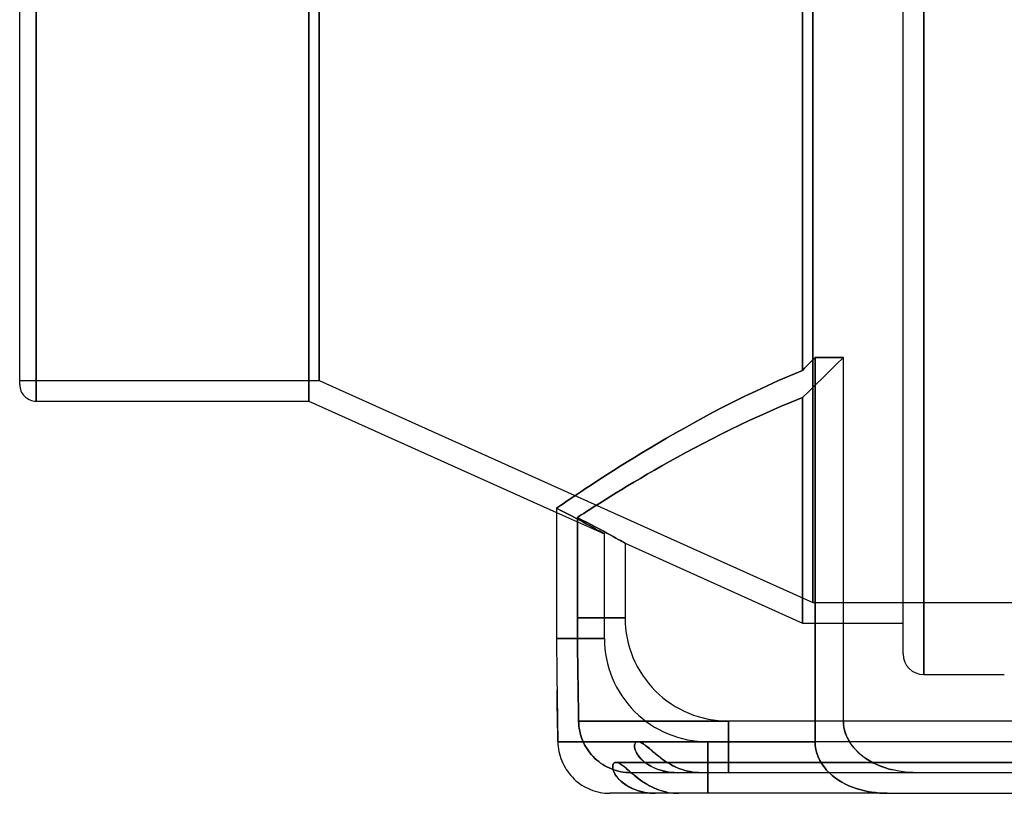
# Model space of a CAD drawing. Header units: millimetres. Extents: x -148 to 148, y -112 to 100.
# Tile 1 of 7: x -148 to -52, y -112 to -37. Entities that reach past the tile are written whole.
import ezdxf

# ---------------------------------------------------------------- set-up
doc = ezdxf.new("R2010")
doc.units = ezdxf.units.MM
doc.layers.add('HIDDEN', color=7, linetype='Continuous')
doc.layers.add('THICK', color=7, linetype='Continuous')

msp = doc.modelspace()

# ---------------------------------------------------------------- linework, layer by layer
at = {"layer": 'HIDDEN'}
for p, q in [((-71.7, -70.526), (-71.7, 95)), ((-70.7, 93), (-70.7, -93)), ((-70.7, -93), (-70.7, 93)), ((-119.5, -73.5), (-119.5, 73.5)), ((-118.5, 71.5), (-118.5, -71.5)), ((-118.5, -71.5), (-118.5, 71.5)), ((-145.9, -73.5), (-145.9, 0)), ((-59.95, 0), (-59.95, -100)), ((-70.681, -69.49), (-70.886, -69.698)), ((-70.477, -69.282), (-70.681, -69.49)), ((-67.731, -69.282), (-70.477, -69.282)), ((-70.477, -69.282), (-70.477, -106.5)), ((-68.401, -69.937), (-67.731, -69.282)), ((-67.731, -69.282), (-68.401, -69.937)), ((-71.7, -70.526), (-72.865, -71.014)), ((-71.498, -70.321), (-71.7, -70.526)), ((-71.295, -70.114), (-71.498, -70.321)), ((-71.091, -69.906), (-71.295, -70.114)), ((-70.886, -69.698), (-71.091, -69.906)), ((-69.068, -70.589), (-68.401, -69.937)), ((-68.401, -69.937), (-69.068, -70.589)), ((-147.5, -71.5), (-118.5, -71.5)), ((-118.5, -71.5), (-70.7, -93)), ((-74.006, -71.511), (-75.123, -72.016)), ((-72.865, -71.014), (-74.006, -71.511)), ((-70.392, -71.885), (-69.732, -71.239)), ((-69.732, -71.239), (-70.392, -71.885)), ((-69.732, -71.239), (-69.068, -70.589)), ((-69.068, -70.589), (-69.732, -71.239)), ((-75.123, -72.016), (-76.215, -72.526)), ((-71.048, -72.528), (-70.392, -71.885)), ((-70.392, -71.885), (-71.048, -72.528)), ((-77.283, -73.04), (-78.325, -73.556)), ((-76.215, -72.526), (-77.283, -73.04)), ((-72.778, -73.602), (-71.7, -73.167)), ((-71.7, -73.167), (-72.778, -73.602)), ((-71.7, -73.167), (-71.048, -72.528)), ((-71.048, -72.528), (-71.7, -73.167)), ((-71.7, -95), (-71.7, -73.167)), ((-71.7, -73.167), (-71.7, -95)), ((-79.34, -74.072), (-80.33, -74.588)), ((-78.325, -73.556), (-79.34, -74.072)), ((-74.836, -74.478), (-73.824, -74.04)), ((-73.824, -74.04), (-74.836, -74.478)), ((-73.824, -74.04), (-72.778, -73.602)), ((-72.778, -73.602), (-73.824, -74.04)), ((-81.292, -75.102), (-82.227, -75.611)), ((-80.33, -74.588), (-81.292, -75.102)), ((-76.779, -75.357), (-75.817, -74.915)), ((-75.817, -74.915), (-76.779, -75.357)), ((-75.817, -74.915), (-74.836, -74.478)), ((-74.836, -74.478), (-75.817, -74.915)), ((-83.135, -76.116), (-84.014, -76.614)), ((-82.227, -75.611), (-83.135, -76.116)), ((-79.566, -76.704), (-78.656, -76.253)), ((-78.656, -76.253), (-79.566, -76.704)), ((-78.656, -76.253), (-77.726, -75.804)), ((-77.726, -75.804), (-78.656, -76.253)), ((-77.726, -75.804), (-76.779, -75.357)), ((-76.779, -75.357), (-77.726, -75.804)), ((-84.865, -77.104), (-85.686, -77.585)), ((-84.014, -76.614), (-84.865, -77.104)), ((-81.327, -77.605), (-80.457, -77.155)), ((-80.457, -77.155), (-81.327, -77.605)), ((-80.457, -77.155), (-79.566, -76.704)), ((-79.566, -76.704), (-80.457, -77.155)), ((-86.478, -78.056), (-87.241, -78.515)), ((-85.686, -77.585), (-86.478, -78.056)), ((-82.998, -78.495), (-82.174, -78.052)), ((-82.174, -78.052), (-82.998, -78.495)), ((-82.174, -78.052), (-81.327, -77.605)), ((-81.327, -77.605), (-82.174, -78.052)), ((-87.973, -78.963), (-88.675, -79.397)), ((-87.241, -78.515), (-87.973, -78.963)), ((-84.571, -79.362), (-83.797, -78.932)), ((-83.797, -78.932), (-84.571, -79.362)), ((-83.797, -78.932), (-82.998, -78.495)), ((-82.998, -78.495), (-83.797, -78.932)), ((-89.346, -79.816), (-89.986, -80.221)), ((-88.675, -79.397), (-89.346, -79.816)), ((-86.038, -80.195), (-85.318, -79.783)), ((-85.318, -79.783), (-86.038, -80.195)), ((-85.318, -79.783), (-84.571, -79.362)), ((-84.571, -79.362), (-85.318, -79.783)), ((-91.171, -80.98), (-91.714, -81.333)), ((-90.594, -80.609), (-91.171, -80.98)), ((-89.986, -80.221), (-90.594, -80.609)), ((-88.025, -81.361), (-87.392, -80.985)), ((-87.392, -80.985), (-88.025, -81.361)), ((-87.392, -80.985), (-86.73, -80.596)), ((-86.73, -80.596), (-87.392, -80.985)), ((-86.73, -80.596), (-86.038, -80.195)), ((-86.038, -80.195), (-86.73, -80.596)), ((-92.705, -81.984), (-93.15, -82.279)), ((-92.226, -81.668), (-92.705, -81.984)), ((-91.714, -81.333), (-92.226, -81.668)), ((-89.199, -82.069), (-88.627, -81.723)), ((-88.627, -81.723), (-89.199, -82.069)), ((-88.627, -81.723), (-88.025, -81.361)), ((-88.025, -81.361), (-88.627, -81.723)), ((-93.941, -82.808), (-94.286, -83.041)), ((-93.562, -82.554), (-93.941, -82.808)), ((-93.15, -82.279), (-93.562, -82.554)), ((-90.722, -83.009), (-90.246, -82.713)), ((-90.246, -82.713), (-90.722, -83.009)), ((-90.246, -82.713), (-89.738, -82.4)), ((-89.738, -82.4), (-90.246, -82.713)), ((-89.738, -82.4), (-89.199, -82.069)), ((-89.199, -82.069), (-89.738, -82.4)), ((-95.328, -83.75), (-95.503, -83.87)), ((-95.503, -83.87), (-95.026, -84.118)), ((-95.026, -84.118), (-95.503, -83.87)), ((-95.118, -83.607), (-95.328, -83.75)), ((-94.875, -83.441), (-95.118, -83.607)), ((-94.597, -83.252), (-94.875, -83.441)), ((-94.286, -83.041), (-94.597, -83.252)), ((-92.291, -84.001), (-91.949, -83.783)), ((-91.949, -83.783), (-92.291, -84.001)), ((-91.949, -83.783), (-91.573, -83.544)), ((-91.573, -83.544), (-91.949, -83.783)), ((-91.573, -83.544), (-91.164, -83.286)), ((-91.164, -83.286), (-91.573, -83.544)), ((-91.164, -83.286), (-90.722, -83.009)), ((-90.722, -83.009), (-91.164, -83.286)), ((-95.503, -84.294), (-90.875, -86.375)), ((-95.026, -84.118), (-94.567, -84.358)), ((-94.567, -84.358), (-95.026, -84.118)), ((-94.567, -84.358), (-94.13, -84.59)), ((-94.13, -84.59), (-94.567, -84.358)), ((-94.13, -84.59), (-93.718, -84.81)), ((-93.718, -84.81), (-94.13, -84.59)), ((-93.718, -84.81), (-93.332, -85.017)), ((-93.332, -85.017), (-93.718, -84.81)), ((-93.496, -84.778), (-93.322, -84.665)), ((-93.322, -84.665), (-93.496, -84.778)), ((-93.019, -85.025), (-93.496, -84.778)), ((-93.496, -84.778), (-93.019, -85.025)), ((-93.496, -84.778), (-93.496, -94.5)), ((-93.496, -94.5), (-93.496, -84.778)), ((-93.322, -84.665), (-93.115, -84.531)), ((-93.115, -84.531), (-93.322, -84.665)), ((-93.115, -84.531), (-92.874, -84.376)), ((-92.874, -84.376), (-93.115, -84.531)), ((-92.874, -84.376), (-92.6, -84.199)), ((-92.6, -84.199), (-92.874, -84.376)), ((-92.6, -84.199), (-92.291, -84.001)), ((-92.291, -84.001), (-92.6, -84.199)), ((-93.332, -85.017), (-92.975, -85.211)), ((-92.975, -85.211), (-93.332, -85.017)), ((-92.561, -85.265), (-93.019, -85.025)), ((-93.019, -85.025), (-92.561, -85.265)), ((-92.975, -85.211), (-92.643, -85.391)), ((-92.643, -85.391), (-92.975, -85.211)), ((-92.643, -85.391), (-92.329, -85.564)), ((-92.329, -85.564), (-92.643, -85.391)), ((-92.125, -85.495), (-92.561, -85.265)), ((-92.561, -85.265), (-92.125, -85.495)), ((-92.329, -85.564), (-92.036, -85.725)), ((-92.036, -85.725), (-92.329, -85.564)), ((-91.714, -85.714), (-92.125, -85.495)), ((-92.125, -85.495), (-91.714, -85.714)), ((-92.036, -85.725), (-91.771, -85.873)), ((-91.771, -85.873), (-92.036, -85.725)), ((-91.329, -85.921), (-91.714, -85.714)), ((-91.714, -85.714), (-91.329, -85.921)), ((-91.771, -85.873), (-91.535, -86.004)), ((-91.535, -86.004), (-91.771, -85.873)), ((-91.535, -86.004), (-91.333, -86.117)), ((-91.333, -86.117), (-91.535, -86.004)), ((-91.333, -86.117), (-91.167, -86.211)), ((-91.167, -86.211), (-91.333, -86.117)), ((-90.973, -86.114), (-91.329, -85.921)), ((-91.329, -85.921), (-90.973, -86.114)), ((-91.167, -86.211), (-91.038, -86.283)), ((-91.038, -86.283), (-91.167, -86.211)), ((-91.038, -86.283), (-90.946, -86.335)), ((-90.946, -86.335), (-91.038, -86.283)), ((-90.641, -86.294), (-90.973, -86.114)), ((-90.973, -86.114), (-90.641, -86.294)), ((-90.946, -86.335), (-90.893, -86.365)), ((-90.893, -86.365), (-90.946, -86.335)), ((-90.893, -86.365), (-90.875, -86.375)), ((-90.875, -86.375), (-90.893, -86.365)), ((-90.875, -96.5), (-90.875, -86.375)), ((-90.327, -86.466), (-90.641, -86.294)), ((-90.641, -86.294), (-90.327, -86.466)), ((-90.034, -86.627), (-90.327, -86.466)), ((-90.327, -86.466), (-90.034, -86.627)), ((-89.769, -86.774), (-90.034, -86.627)), ((-90.034, -86.627), (-89.769, -86.774)), ((-89.534, -86.905), (-89.769, -86.774)), ((-89.769, -86.774), (-89.534, -86.905)), ((-89.332, -87.018), (-89.534, -86.905)), ((-89.534, -86.905), (-89.332, -87.018)), ((-89.166, -87.111), (-89.332, -87.018)), ((-89.332, -87.018), (-89.166, -87.111)), ((-89.037, -87.183), (-89.166, -87.111)), ((-89.166, -87.111), (-89.037, -87.183)), ((-88.946, -87.235), (-89.037, -87.183)), ((-89.037, -87.183), (-88.946, -87.235)), ((-88.893, -87.265), (-88.946, -87.235)), ((-88.946, -87.235), (-88.893, -87.265)), ((-88.875, -87.275), (-88.893, -87.265)), ((-88.893, -87.265), (-88.875, -87.275)), ((-88.875, -87.275), (-71.7, -95)), ((-88.875, -87.275), (-88.875, -94.5)), ((-70.7, -93), (65.875, -93)), ((-93.496, -94.5), (-88.875, -94.5)), ((-93.496, -94.5), (-93.495, -95.215)), ((-88.875, -94.5), (-93.496, -94.5)), ((-93.495, -95.217), (-93.496, -94.5)), ((-93.495, -95.215), (-93.492, -95.928)), ((-93.492, -95.934), (-93.495, -95.217)), ((-71.7, -95), (-67.731, -95)), ((-93.492, -95.928), (-93.487, -96.643)), ((-93.487, -96.649), (-93.492, -95.934)), ((-95.503, -96.5), (-90.875, -96.5)), ((-90.875, -96.5), (-95.503, -96.5)), ((-93.487, -96.643), (-93.481, -97.354)), ((-93.481, -97.359), (-93.487, -96.649)), ((-93.481, -97.354), (-93.473, -98.061)), ((-93.473, -98.066), (-93.481, -97.359)), ((-93.473, -98.061), (-93.464, -98.768)), ((-93.464, -98.773), (-93.473, -98.066)), ((-93.464, -98.768), (-93.454, -99.479)), ((-93.454, -99.483), (-93.464, -98.773)), ((-93.454, -99.479), (-93.443, -100.19)), ((-93.443, -100.194), (-93.454, -99.483)), ((-93.443, -100.19), (-93.431, -100.902)), ((-93.431, -100.905), (-93.443, -100.194)), ((-93.431, -100.902), (-93.418, -101.615)), ((-93.418, -101.618), (-93.431, -100.905)), ((-93.418, -101.615), (-93.406, -102.331)), ((-93.406, -102.333), (-93.418, -101.618)), ((-93.406, -102.331), (-93.394, -103.05)), ((-93.394, -103.051), (-93.406, -102.333)), ((-93.394, -103.05), (-93.382, -103.773)), ((-93.382, -103.773), (-93.394, -103.051)), ((-93.382, -103.773), (-93.371, -104.5)), ((-93.371, -104.5), (-93.382, -103.773)), ((-93.371, -104.5), (-93.363, -104.737)), ((-67.731, -104.5), (-93.371, -104.5)), ((-93.371, -104.5), (-78.875, -104.5)), ((-93.363, -104.737), (-93.371, -104.5)), ((-93.363, -104.737), (-93.343, -104.973)), ((-93.343, -104.973), (-93.363, -104.737)), ((-78.875, -104.5), (-78.875, -109.5)), ((-78.875, -109.5), (-78.875, -104.5)), ((-67.731, -104.5), (-78.875, -104.5)), ((-67.731, -104.5), (-67.71, -104.889)), ((-93.343, -104.973), (-93.312, -105.208)), ((-93.312, -105.208), (-93.343, -104.973)), ((-93.312, -105.208), (-93.271, -105.442)), ((-93.27, -105.442), (-93.312, -105.208)), ((-93.271, -105.442), (-93.218, -105.674)), ((-93.218, -105.674), (-93.27, -105.442)), ((-93.218, -105.674), (-93.155, -105.903)), ((-93.155, -105.904), (-93.218, -105.674)), ((-67.71, -104.889), (-67.644, -105.288)), ((-67.644, -105.288), (-67.535, -105.681)), ((-67.535, -105.681), (-67.389, -106.051)), ((-95.382, -106.5), (-70.477, -106.5)), ((-93.155, -105.903), (-93.081, -106.13)), ((-93.08, -106.131), (-93.155, -105.904)), ((-93.081, -106.13), (-92.996, -106.353)), ((-92.996, -106.354), (-93.08, -106.131)), ((-92.996, -106.353), (-92.901, -106.572)), ((-92.9, -106.573), (-92.996, -106.354)), ((-92.901, -106.572), (-92.795, -106.786)), ((-92.795, -106.787), (-92.9, -106.573)), ((-92.795, -106.786), (-92.68, -106.995)), ((-92.68, -106.996), (-92.795, -106.787)), ((-87.953, -106.845), (-87.936, -106.752)), ((-87.934, -106.744), (-87.952, -106.833)), ((-87.936, -106.752), (-87.907, -106.674)), ((-87.904, -106.669), (-87.934, -106.744)), ((-87.907, -106.674), (-87.867, -106.61)), ((-87.865, -106.608), (-87.904, -106.669)), ((-87.867, -106.61), (-87.817, -106.561)), ((-87.816, -106.56), (-87.865, -106.608)), ((-87.817, -106.561), (-87.759, -106.527)), ((-87.759, -106.527), (-87.816, -106.56)), ((-87.759, -106.527), (-87.693, -106.506)), ((-87.695, -106.507), (-87.759, -106.527)), ((-87.625, -106.5), (-87.695, -106.507)), ((-87.693, -106.506), (-87.621, -106.5)), ((-67.151, -106.5), (-87.625, -106.5)), ((-87.547, -106.507), (-87.622, -106.5)), ((-87.621, -106.5), (-87.543, -106.507)), ((-87.466, -106.526), (-87.547, -106.507)), ((-87.543, -106.507), (-87.459, -106.528)), ((-87.38, -106.557), (-87.466, -106.526)), ((-87.459, -106.528), (-87.369, -106.561)), ((-87.289, -106.599), (-87.38, -106.557)), ((-87.369, -106.561), (-87.275, -106.607)), ((-87.193, -106.653), (-87.289, -106.599)), ((-87.275, -106.607), (-87.176, -106.664)), ((-87.093, -106.717), (-87.193, -106.653)), ((-87.176, -106.664), (-87.072, -106.731)), ((-86.988, -106.79), (-87.093, -106.717)), ((-87.072, -106.731), (-86.963, -106.809)), ((-86.879, -106.873), (-86.988, -106.79)), ((-80.875, -106.5), (-80.875, -111.5)), ((-80.875, -111.5), (-80.875, -106.5)), ((80.875, -106.5), (-80.875, -106.5)), ((-70.459, -106.868), (-70.477, -106.5)), ((-67.389, -106.051), (-67.215, -106.392)), ((-67.215, -106.392), (-67.002, -106.729)), ((-66.999, -106.734), (-66.751, -107.059)), ((-92.68, -106.995), (-92.555, -107.198)), ((-92.555, -107.199), (-92.68, -106.996)), ((-92.555, -107.198), (-92.421, -107.395)), ((-92.42, -107.397), (-92.555, -107.199)), ((-92.421, -107.395), (-92.277, -107.586)), ((-92.276, -107.588), (-92.42, -107.397)), ((-92.277, -107.586), (-92.125, -107.77)), ((-92.123, -107.772), (-92.276, -107.588)), ((-87.952, -106.833), (-87.958, -106.933)), ((-87.958, -106.933), (-87.95, -107.046)), ((-87.957, -106.951), (-87.953, -106.845)), ((-87.946, -107.069), (-87.957, -106.951)), ((-87.95, -107.046), (-87.927, -107.169)), ((-87.919, -107.198), (-87.946, -107.069)), ((-87.927, -107.169), (-87.889, -107.3)), ((-87.875, -107.337), (-87.919, -107.198)), ((-87.889, -107.3), (-87.835, -107.437)), ((-87.814, -107.482), (-87.875, -107.337)), ((-87.835, -107.437), (-87.765, -107.581)), ((-87.736, -107.632), (-87.814, -107.482)), ((-87.765, -107.581), (-87.679, -107.726)), ((-87.64, -107.784), (-87.736, -107.632)), ((-87.679, -107.726), (-87.579, -107.87)), ((-86.963, -106.809), (-86.85, -106.895)), ((-86.764, -106.964), (-86.879, -106.873)), ((-86.85, -106.895), (-86.733, -106.99)), ((-86.645, -107.063), (-86.764, -106.964)), ((-86.733, -106.99), (-86.61, -107.092)), ((-86.52, -107.169), (-86.645, -107.063)), ((-86.61, -107.092), (-86.482, -107.201)), ((-86.389, -107.282), (-86.52, -107.169)), ((-86.482, -107.201), (-86.348, -107.316)), ((-86.252, -107.4), (-86.389, -107.282)), ((-86.348, -107.316), (-86.209, -107.436)), ((-86.107, -107.524), (-86.252, -107.4)), ((-86.209, -107.436), (-86.065, -107.56)), ((-85.956, -107.652), (-86.107, -107.524)), ((-86.065, -107.56), (-85.913, -107.687)), ((-85.796, -107.783), (-85.956, -107.652)), ((-85.913, -107.687), (-85.755, -107.817)), ((-70.4, -107.248), (-70.459, -106.868)), ((-70.303, -107.623), (-70.4, -107.248)), ((-70.171, -107.981), (-70.303, -107.623)), ((-66.751, -107.059), (-66.477, -107.363)), ((-66.477, -107.363), (-66.187, -107.638)), ((-66.187, -107.638), (-65.892, -107.883)), ((-92.125, -107.77), (-91.963, -107.947)), ((-91.962, -107.948), (-92.123, -107.772)), ((-91.963, -107.947), (-91.794, -108.116)), ((-91.793, -108.116), (-91.962, -107.948)), ((-91.794, -108.116), (-91.617, -108.276)), ((-91.616, -108.276), (-91.793, -108.116)), ((-91.617, -108.276), (-91.432, -108.428)), ((-91.432, -108.428), (-91.616, -108.276)), ((-91.432, -108.428), (-91.241, -108.57)), ((-91.241, -108.57), (-91.432, -108.428)), ((-91.241, -108.57), (-91.044, -108.704)), ((-91.043, -108.704), (-91.241, -108.57)), ((-90.038, -108.697), (-90.06, -108.769)), ((-90.008, -108.636), (-90.038, -108.697)), ((-89.969, -108.587), (-90.008, -108.636)), ((-89.924, -108.548), (-89.969, -108.587)), ((-89.872, -108.521), (-89.924, -108.548)), ((-89.815, -108.505), (-89.872, -108.521)), ((-89.753, -108.5), (-89.815, -108.505)), ((-89.755, -108.5), (-41.146, -108.5)), ((-41.146, -108.5), (-89.755, -108.5)), ((-89.633, -108.516), (-89.704, -108.503)), ((-89.557, -108.54), (-89.633, -108.516)), ((-89.477, -108.574), (-89.557, -108.54)), ((-89.393, -108.617), (-89.477, -108.574)), ((-89.304, -108.67), (-89.393, -108.617)), ((-89.212, -108.732), (-89.304, -108.67)), ((-87.528, -107.936), (-87.64, -107.784)), ((-87.579, -107.87), (-87.465, -108.013)), ((-87.403, -108.084), (-87.528, -107.936)), ((-87.465, -108.013), (-87.339, -108.153)), ((-87.264, -108.228), (-87.403, -108.084)), ((-87.339, -108.153), (-87.201, -108.289)), ((-87.113, -108.368), (-87.264, -108.228)), ((-87.201, -108.289), (-87.049, -108.422)), ((-86.949, -108.502), (-87.113, -108.368)), ((-87.049, -108.422), (-86.885, -108.55)), ((-86.772, -108.632), (-86.949, -108.502)), ((-86.885, -108.55), (-86.709, -108.674)), ((-86.582, -108.756), (-86.772, -108.632)), ((-86.709, -108.674), (-86.521, -108.793)), ((-85.63, -107.917), (-85.796, -107.783)), ((-85.755, -107.817), (-85.589, -107.949)), ((-85.458, -108.05), (-85.63, -107.917)), ((-85.589, -107.949), (-85.415, -108.083)), ((-85.279, -108.183), (-85.458, -108.05)), ((-85.415, -108.083), (-85.234, -108.216)), ((-85.093, -108.314), (-85.279, -108.183)), ((-85.234, -108.216), (-85.047, -108.346)), ((-84.9, -108.443), (-85.093, -108.314)), ((-85.047, -108.346), (-84.854, -108.473)), ((-84.699, -108.569), (-84.9, -108.443)), ((-84.854, -108.473), (-84.655, -108.595)), ((-84.49, -108.691), (-84.699, -108.569)), ((-84.655, -108.595), (-84.45, -108.713)), ((-84.273, -108.807), (-84.49, -108.691)), ((-70.015, -108.309), (-70.171, -107.981)), ((-69.827, -108.632), (-70.015, -108.309)), ((-69.605, -108.946), (-69.827, -108.632)), ((-65.892, -107.883), (-65.573, -108.114)), ((-65.573, -108.114), (-65.231, -108.332)), ((-65.231, -108.332), (-64.871, -108.531)), ((-64.871, -108.531), (-64.502, -108.71)), ((-91.044, -108.704), (-90.84, -108.828)), ((-90.839, -108.828), (-91.043, -108.704)), ((-90.84, -108.828), (-90.63, -108.942)), ((-90.629, -108.943), (-90.839, -108.828)), ((-90.63, -108.942), (-90.415, -109.047)), ((-90.414, -109.047), (-90.629, -108.943)), ((-90.415, -109.047), (-90.196, -109.141)), ((-90.195, -109.141), (-90.414, -109.047)), ((-90.196, -109.141), (-89.972, -109.224)), ((-89.972, -109.224), (-90.195, -109.141)), ((-90.072, -108.851), (-90.075, -108.942)), ((-90.075, -108.942), (-90.066, -109.042)), ((-90.06, -108.769), (-90.072, -108.851)), ((-90.066, -109.042), (-90.046, -109.151)), ((-90.046, -109.151), (-90.014, -109.267)), ((-90.014, -109.267), (-89.969, -109.389)), ((-89.972, -109.224), (-89.745, -109.297)), ((-89.746, -109.297), (-89.972, -109.224)), ((-89.969, -109.389), (-89.912, -109.513)), ((-89.912, -109.513), (-89.843, -109.64)), ((-89.843, -109.64), (-89.762, -109.768)), ((-89.516, -109.358), (-89.746, -109.297)), ((-89.745, -109.297), (-89.516, -109.358)), ((-89.516, -109.358), (-89.284, -109.409)), ((-89.283, -109.409), (-89.516, -109.358)), ((-89.284, -109.409), (-89.049, -109.449)), ((-89.048, -109.449), (-89.283, -109.409)), ((-89.115, -108.802), (-89.212, -108.732)), ((-89.014, -108.88), (-89.115, -108.802)), ((-89.049, -109.449), (-88.814, -109.477)), ((-88.812, -109.477), (-89.048, -109.449)), ((-88.909, -108.965), (-89.014, -108.88)), ((-88.799, -109.057), (-88.909, -108.965)), ((-88.814, -109.477), (-88.577, -109.494)), ((-88.576, -109.494), (-88.812, -109.477)), ((-88.684, -109.155), (-88.799, -109.057)), ((-88.565, -109.259), (-88.684, -109.155)), ((-88.577, -109.494), (-88.34, -109.5)), ((-88.34, -109.5), (-88.576, -109.494)), ((-88.44, -109.368), (-88.565, -109.259)), ((-88.309, -109.482), (-88.44, -109.368)), ((-83.836, -109.5), (-88.34, -109.5)), ((-88.172, -109.6), (-88.309, -109.482)), ((-88.028, -109.721), (-88.172, -109.6)), ((-86.379, -108.873), (-86.582, -108.756)), ((-86.521, -108.793), (-86.32, -108.905)), ((-86.163, -108.984), (-86.379, -108.873)), ((-86.32, -108.905), (-86.108, -109.01)), ((-85.937, -109.085), (-86.163, -108.984)), ((-86.108, -109.01), (-85.887, -109.106)), ((-85.701, -109.178), (-85.937, -109.085)), ((-85.887, -109.106), (-85.655, -109.194)), ((-85.455, -109.26), (-85.701, -109.178)), ((-85.655, -109.194), (-85.415, -109.272)), ((-85.199, -109.331), (-85.455, -109.26)), ((-85.415, -109.272), (-85.166, -109.339)), ((-84.935, -109.391), (-85.199, -109.331)), ((-85.166, -109.339), (-84.91, -109.396)), ((-84.664, -109.439), (-84.935, -109.391)), ((-84.91, -109.396), (-84.646, -109.441)), ((-84.389, -109.473), (-84.664, -109.439)), ((-84.646, -109.441), (-84.377, -109.474)), ((-84.45, -108.713), (-84.239, -108.825)), ((-84.113, -109.493), (-84.389, -109.473)), ((-84.377, -109.474), (-84.107, -109.493)), ((-84.05, -108.917), (-84.273, -108.807)), ((-84.239, -108.825), (-84.021, -108.931)), ((-83.836, -109.5), (-84.113, -109.493)), ((-84.107, -109.493), (-83.836, -109.5)), ((-83.82, -109.02), (-84.05, -108.917)), ((-84.021, -108.931), (-83.796, -109.03)), ((-81.477, -109.5), (-83.836, -109.5)), ((-83.583, -109.114), (-83.82, -109.02)), ((-83.796, -109.03), (-83.564, -109.122)), ((-83.34, -109.2), (-83.583, -109.114)), ((-83.564, -109.122), (-83.325, -109.205)), ((-83.089, -109.277), (-83.34, -109.2)), ((-83.325, -109.205), (-83.079, -109.28)), ((-82.832, -109.343), (-83.089, -109.277)), ((-83.079, -109.28), (-82.827, -109.344)), ((-82.567, -109.399), (-82.832, -109.343)), ((-82.827, -109.344), (-82.569, -109.399)), ((-82.569, -109.399), (-82.304, -109.442)), ((-82.297, -109.443), (-82.567, -109.399)), ((-82.304, -109.442), (-82.034, -109.474)), ((-82.026, -109.475), (-82.297, -109.443)), ((-82.034, -109.474), (-81.758, -109.493)), ((-81.752, -109.494), (-82.026, -109.475)), ((-81.758, -109.493), (-81.477, -109.5)), ((-81.477, -109.5), (-81.752, -109.494)), ((-60.612, -109.5), (-81.477, -109.5)), ((-69.356, -109.245), (-69.605, -108.946)), ((-69.088, -109.521), (-69.356, -109.245)), ((-68.813, -109.769), (-69.088, -109.521)), ((-64.502, -108.71), (-64.13, -108.866)), ((-64.13, -108.866), (-63.766, -109)), ((-63.766, -109), (-63.399, -109.115)), ((-63.399, -109.115), (-63.014, -109.218)), ((-89.762, -109.768), (-89.67, -109.897)), ((-89.67, -109.897), (-89.565, -110.026)), ((-89.565, -110.026), (-89.448, -110.155)), ((-89.448, -110.155), (-89.319, -110.282)), ((-89.319, -110.282), (-89.178, -110.407)), ((-89.178, -110.407), (-89.025, -110.529)), ((-89.025, -110.529), (-88.862, -110.646)), ((-87.877, -109.845), (-88.028, -109.721)), ((-87.719, -109.971), (-87.877, -109.845)), ((-87.556, -110.096), (-87.719, -109.971)), ((-87.387, -110.221), (-87.556, -110.096)), ((-87.212, -110.343), (-87.387, -110.221)), ((-87.031, -110.464), (-87.212, -110.343)), ((-86.842, -110.581), (-87.031, -110.464)), ((-86.647, -110.695), (-86.842, -110.581)), ((-68.527, -109.995), (-68.813, -109.769)), ((-68.217, -110.211), (-68.527, -109.995)), ((-67.887, -110.413), (-68.217, -110.211)), ((-67.543, -110.598), (-67.887, -110.413)), ((-67.193, -110.763), (-67.543, -110.598)), ((-88.862, -110.646), (-88.689, -110.758)), ((-88.689, -110.758), (-88.508, -110.864)), ((-88.508, -110.864), (-88.317, -110.963)), ((-88.317, -110.963), (-88.118, -111.056)), ((-88.118, -111.056), (-87.911, -111.141)), ((-87.911, -111.141), (-87.695, -111.219)), ((-87.695, -111.219), (-87.47, -111.289)), ((-87.47, -111.289), (-87.236, -111.35)), ((-87.236, -111.35), (-86.993, -111.402)), ((-86.993, -111.402), (-86.743, -111.444)), ((-86.743, -111.444), (-86.486, -111.474)), ((-86.444, -110.805), (-86.647, -110.695)), ((-86.486, -111.474), (-86.223, -111.493)), ((-86.234, -110.909), (-86.444, -110.805)), ((-86.018, -111.007), (-86.234, -110.909)), ((-86.223, -111.493), (-85.954, -111.5)), ((-85.796, -111.098), (-86.018, -111.007)), ((-85.568, -111.181), (-85.796, -111.098)), ((-85.333, -111.256), (-85.568, -111.181)), ((-85.092, -111.322), (-85.333, -111.256)), ((-84.844, -111.379), (-85.092, -111.322)), ((-66.843, -110.907), (-67.193, -110.763)), ((-66.5, -111.03), (-66.843, -110.907)), ((-66.149, -111.139), (-66.5, -111.03)), ((-65.783, -111.236), (-66.149, -111.139)), ((-65.405, -111.318), (-65.783, -111.236)), ((-65.021, -111.386), (-65.405, -111.318)), ((-64.634, -111.437), (-65.021, -111.386)), ((-64.25, -111.472), (-64.634, -111.437)), ((-63.873, -111.493), (-64.25, -111.472)), ((-63.508, -111.5), (-63.873, -111.493))]:
    msp.add_line(p, q, dxfattribs=at)
for centre in [(-78.875, -94.5), (-80.875, -96.5)]:
    msp.add_arc(centre, 10, 180.00002, 270.00002, dxfattribs=at)
at = {"layer": 'THICK'}
for p, q in [((-71.7, 95), (-71.7, -70.526)), ((-119.5, 73.5), (-119.5, -73.5)), ((-145.9, 0), (-145.9, -73.5)), ((-147.5, -71.9), (-147.5, 0)), ((-61.95, -98), (-61.95, 0)), ((-59.95, -100), (-59.95, 0)), ((-70.886, -69.698), (-70.681, -69.49)), ((-70.681, -69.49), (-70.477, -69.282)), ((-70.477, -106.5), (-70.477, -69.282)), ((-70.477, -69.282), (-67.731, -69.282)), ((-67.731, -104.5), (-67.731, -69.282)), ((-72.865, -71.014), (-71.7, -70.526)), ((-71.7, -70.526), (-71.498, -70.321)), ((-71.498, -70.321), (-71.295, -70.114)), ((-71.295, -70.114), (-71.091, -69.906)), ((-71.091, -69.906), (-70.886, -69.698)), ((-75.123, -72.016), (-74.006, -71.511)), ((-74.006, -71.511), (-72.865, -71.014)), ((-76.215, -72.526), (-75.123, -72.016)), ((-78.325, -73.556), (-77.283, -73.04)), ((-77.283, -73.04), (-76.215, -72.526)), ((-145.9, -73.5), (-119.5, -73.5)), ((-119.5, -73.5), (-95.503, -84.294)), ((-80.33, -74.588), (-79.34, -74.072)), ((-79.34, -74.072), (-78.325, -73.556)), ((-82.227, -75.611), (-81.292, -75.102)), ((-81.292, -75.102), (-80.33, -74.588)), ((-84.014, -76.614), (-83.135, -76.116)), ((-83.135, -76.116), (-82.227, -75.611)), ((-85.686, -77.585), (-84.865, -77.104)), ((-84.865, -77.104), (-84.014, -76.614)), ((-87.241, -78.515), (-86.478, -78.056)), ((-86.478, -78.056), (-85.686, -77.585)), ((-88.675, -79.397), (-87.973, -78.963)), ((-87.973, -78.963), (-87.241, -78.515)), ((-89.986, -80.221), (-89.346, -79.816)), ((-89.346, -79.816), (-88.675, -79.397)), ((-91.714, -81.333), (-91.171, -80.98)), ((-91.171, -80.98), (-90.594, -80.609)), ((-90.594, -80.609), (-89.986, -80.221)), ((-93.15, -82.279), (-92.705, -81.984)), ((-92.705, -81.984), (-92.226, -81.668)), ((-92.226, -81.668), (-91.714, -81.333)), ((-94.286, -83.041), (-93.941, -82.808)), ((-93.941, -82.808), (-93.562, -82.554)), ((-93.562, -82.554), (-93.15, -82.279)), ((-95.503, -83.87), (-95.328, -83.75)), ((-95.503, -83.87), (-95.503, -96.5)), ((-95.328, -83.75), (-95.118, -83.607)), ((-95.118, -83.607), (-94.875, -83.441)), ((-94.875, -83.441), (-94.597, -83.252)), ((-94.597, -83.252), (-94.286, -83.041)), ((-67.731, -95), (-61.95, -95)), ((-95.503, -96.5), (-95.502, -97.215)), ((-95.502, -97.215), (-95.5, -97.928)), ((-95.5, -97.928), (-95.495, -98.643)), ((-95.495, -98.643), (-95.489, -99.354)), ((-95.489, -99.354), (-95.481, -100.061)), ((-95.481, -100.061), (-95.472, -100.768)), ((-59.95, -100), (-52.15, -100)), ((-95.472, -100.768), (-95.462, -101.478)), ((-95.462, -101.478), (-95.451, -102.189)), ((-95.449, -102.312), (-95.462, -101.483)), ((-95.451, -102.189), (-95.44, -102.901)), ((-95.436, -103.142), (-95.449, -102.312)), ((-95.44, -102.901), (-95.428, -103.615)), ((-95.422, -103.975), (-95.436, -103.142)), ((-95.428, -103.615), (-95.416, -104.331)), ((-95.408, -104.811), (-95.422, -103.975)), ((-95.416, -104.331), (-95.404, -105.05)), ((-95.394, -105.652), (-95.408, -104.811)), ((-67.712, -104.872), (-67.731, -104.5)), ((67.731, -104.5), (-67.731, -104.5)), ((-67.652, -105.255), (-67.712, -104.872)), ((-95.404, -105.05), (-95.392, -105.772)), ((-95.382, -106.5), (-95.394, -105.652)), ((-95.392, -105.772), (-95.382, -106.5)), ((-67.55, -105.635), (-67.652, -105.255)), ((-67.413, -105.997), (-67.55, -105.635)), ((-95.382, -106.5), (-95.373, -106.737)), ((-70.477, -106.5), (-95.382, -106.5)), ((-95.373, -106.737), (-95.353, -106.973)), ((-70.477, -106.5), (-70.459, -106.868)), ((-67.248, -106.332), (-67.413, -105.997)), ((-67.056, -106.65), (-67.248, -106.332)), ((-41.146, -106.5), (-67.151, -106.5)), ((-66.83, -106.962), (-67.056, -106.65)), ((-95.353, -106.973), (-95.323, -107.208)), ((-95.323, -107.208), (-95.281, -107.442)), ((-95.281, -107.442), (-95.229, -107.674)), ((-95.229, -107.674), (-95.166, -107.903)), ((-70.459, -106.868), (-70.4, -107.248)), ((-70.4, -107.248), (-70.303, -107.623)), ((-70.303, -107.623), (-70.171, -107.981)), ((-66.575, -107.26), (-66.83, -106.962)), ((-66.297, -107.539), (-66.575, -107.26)), ((-66.005, -107.793), (-66.297, -107.539)), ((-95.166, -107.903), (-95.092, -108.13)), ((-95.092, -108.13), (-95.007, -108.353)), ((-95.007, -108.353), (-94.912, -108.572)), ((-94.912, -108.572), (-94.806, -108.786)), ((-90.045, -108.716), (-90.015, -108.649)), ((-90.015, -108.649), (-89.977, -108.595)), ((-89.977, -108.595), (-89.93, -108.553)), ((-89.93, -108.553), (-89.877, -108.523)), ((-89.877, -108.523), (-89.817, -108.505)), ((-89.817, -108.505), (-89.752, -108.5)), ((-89.752, -108.5), (-89.681, -108.506)), ((-89.681, -108.506), (-89.606, -108.524)), ((-89.606, -108.524), (-89.526, -108.552)), ((-89.526, -108.552), (-89.442, -108.591)), ((-89.442, -108.591), (-89.354, -108.64)), ((-89.354, -108.64), (-89.261, -108.698)), ((-89.261, -108.698), (-89.164, -108.765)), ((-70.171, -107.981), (-70.015, -108.309)), ((-70.015, -108.309), (-69.827, -108.632)), ((-69.827, -108.632), (-69.605, -108.946)), ((-65.708, -108.02), (-66.005, -107.793)), ((-65.401, -108.227), (-65.708, -108.02)), ((-65.07, -108.424), (-65.401, -108.227)), ((-64.721, -108.607), (-65.07, -108.424)), ((-64.361, -108.772), (-64.721, -108.607)), ((-94.806, -108.786), (-94.691, -108.995)), ((-94.691, -108.995), (-94.566, -109.198)), ((-94.566, -109.198), (-94.432, -109.395)), ((-94.432, -109.395), (-94.289, -109.586)), ((-94.289, -109.586), (-94.136, -109.77)), ((-90.075, -108.886), (-90.065, -108.795)), ((-90.072, -108.987), (-90.075, -108.886)), ((-90.057, -109.099), (-90.072, -108.987)), ((-90.065, -108.795), (-90.045, -108.716)), ((-90.028, -109.219), (-90.057, -109.099)), ((-89.985, -109.348), (-90.028, -109.219)), ((-89.927, -109.482), (-89.985, -109.348)), ((-89.856, -109.619), (-89.927, -109.482)), ((-89.769, -109.758), (-89.856, -109.619)), ((-89.164, -108.765), (-89.063, -108.841)), ((-89.063, -108.841), (-88.958, -108.925)), ((-88.958, -108.925), (-88.848, -109.015)), ((-88.848, -109.015), (-88.734, -109.113)), ((-88.734, -109.113), (-88.614, -109.217)), ((-88.614, -109.217), (-88.488, -109.326)), ((-88.488, -109.326), (-88.356, -109.441)), ((-88.356, -109.441), (-88.218, -109.56)), ((-88.218, -109.56), (-88.072, -109.683)), ((-69.605, -108.946), (-69.356, -109.245)), ((-69.356, -109.245), (-69.088, -109.521)), ((-69.088, -109.521), (-68.813, -109.769)), ((-63.998, -108.917), (-64.361, -108.772)), ((-63.64, -109.041), (-63.998, -108.917)), ((-63.288, -109.147), (-63.64, -109.041)), ((-62.921, -109.24), (-63.288, -109.147)), ((-62.54, -109.321), (-62.921, -109.24)), ((-62.15, -109.387), (-62.54, -109.321)), ((-61.757, -109.438), (-62.15, -109.387)), ((-61.366, -109.473), (-61.757, -109.438)), ((-60.982, -109.493), (-61.366, -109.473)), ((-60.612, -109.5), (-60.982, -109.493)), ((60.612, -109.5), (-60.612, -109.5)), ((-94.136, -109.77), (-93.975, -109.947)), ((-93.975, -109.947), (-93.805, -110.116)), ((-93.805, -110.116), (-93.628, -110.276)), ((-93.628, -110.276), (-93.444, -110.428)), ((-93.444, -110.428), (-93.253, -110.57)), ((-93.253, -110.57), (-93.055, -110.704)), ((-89.669, -109.897), (-89.769, -109.758)), ((-89.558, -110.035), (-89.669, -109.897)), ((-89.435, -110.168), (-89.558, -110.035)), ((-89.302, -110.298), (-89.435, -110.168)), ((-89.159, -110.422), (-89.302, -110.298)), ((-89.006, -110.543), (-89.159, -110.422)), ((-88.843, -110.659), (-89.006, -110.543)), ((-88.072, -109.683), (-87.922, -109.808)), ((-87.922, -109.808), (-87.767, -109.933)), ((-87.767, -109.933), (-87.606, -110.059)), ((-87.606, -110.059), (-87.439, -110.183)), ((-87.439, -110.183), (-87.266, -110.307)), ((-87.266, -110.307), (-87.086, -110.428)), ((-87.086, -110.428), (-86.899, -110.547)), ((-86.899, -110.547), (-86.705, -110.662)), ((-68.813, -109.769), (-68.527, -109.995)), ((-68.527, -109.995), (-68.217, -110.211)), ((-68.217, -110.211), (-67.887, -110.413)), ((-67.887, -110.413), (-67.543, -110.598)), ((-67.543, -110.598), (-67.193, -110.763)), ((-93.055, -110.704), (-92.851, -110.828)), ((-92.851, -110.828), (-92.642, -110.942)), ((-92.642, -110.942), (-92.427, -111.047)), ((-92.427, -111.047), (-92.207, -111.141)), ((-92.207, -111.141), (-91.984, -111.224)), ((-91.984, -111.224), (-91.757, -111.297)), ((-91.757, -111.297), (-91.527, -111.359)), ((-91.527, -111.359), (-91.295, -111.409)), ((-91.295, -111.409), (-91.061, -111.449)), ((-91.061, -111.449), (-90.825, -111.477)), ((-90.825, -111.477), (-90.588, -111.494)), ((-90.588, -111.494), (-90.351, -111.5)), ((-85.954, -111.5), (-90.351, -111.5)), ((-88.67, -110.77), (-88.843, -110.659)), ((-88.487, -110.875), (-88.67, -110.77)), ((-88.294, -110.975), (-88.487, -110.875)), ((-88.092, -111.067), (-88.294, -110.975)), ((-87.881, -111.153), (-88.092, -111.067)), ((-87.662, -111.23), (-87.881, -111.153)), ((-87.435, -111.299), (-87.662, -111.23)), ((-87.201, -111.358), (-87.435, -111.299)), ((-86.96, -111.408), (-87.201, -111.358)), ((-86.712, -111.448), (-86.96, -111.408)), ((-86.46, -111.477), (-86.712, -111.448)), ((-86.705, -110.662), (-86.503, -110.773)), ((-86.503, -110.773), (-86.296, -110.879)), ((-86.207, -111.494), (-86.46, -111.477)), ((-86.296, -110.879), (-86.083, -110.978)), ((-85.954, -111.5), (-86.207, -111.494)), ((-86.083, -110.978), (-85.865, -111.071)), ((-83.654, -111.5), (-85.954, -111.5)), ((-85.865, -111.071), (-85.64, -111.155)), ((-85.64, -111.155), (-85.409, -111.232)), ((-85.409, -111.232), (-85.173, -111.301)), ((-85.173, -111.301), (-84.93, -111.36)), ((-84.93, -111.36), (-84.682, -111.41)), ((-84.682, -111.41), (-84.428, -111.449)), ((-84.428, -111.449), (-84.171, -111.477)), ((-84.171, -111.477), (-83.913, -111.494)), ((-83.913, -111.494), (-83.654, -111.5)), ((-63.508, -111.5), (-83.654, -111.5)), ((-67.193, -110.763), (-66.843, -110.907)), ((-66.843, -110.907), (-66.5, -111.03)), ((-66.5, -111.03), (-66.149, -111.139)), ((-66.149, -111.139), (-65.783, -111.236)), ((-65.783, -111.236), (-65.405, -111.318)), ((-65.405, -111.318), (-65.021, -111.386)), ((-65.021, -111.386), (-64.634, -111.437)), ((-64.634, -111.437), (-64.25, -111.472)), ((-64.25, -111.472), (-63.873, -111.493)), ((-63.873, -111.493), (-63.508, -111.5)), ((-63.508, -111.5), (63.508, -111.5))]:
    msp.add_line(p, q, dxfattribs=at)
for centre, radius, start, end in [((-145.9, -71.9), 1.6, 180.00009, 270.00019), ((-59.95, -98), 2, 180.00002, 269.99996)]:
    msp.add_arc(centre, radius, start, end, dxfattribs=at)

doc.saveas('drawing.dxf')
